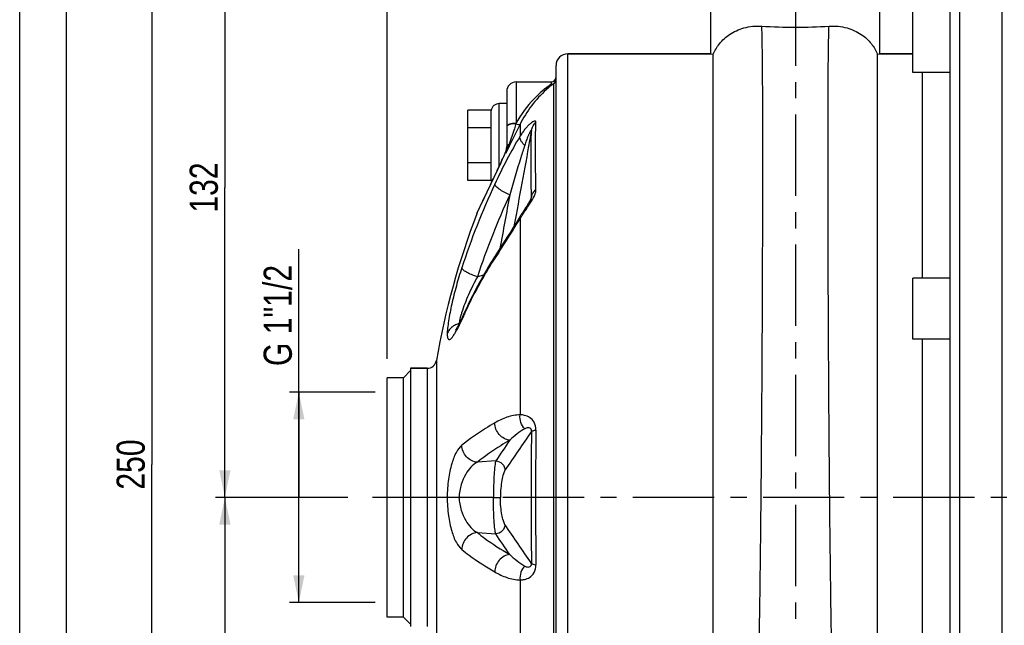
# Model space of a CAD drawing. Header units: millimetres. Extents: x 0 to 841, y 0 to 594.
# Tile 3 of 11: x 0 to 210, y 333 to 462. Entities that reach past the tile are written whole.
import ezdxf

# ---------------------------------------------------------------- set-up
doc = ezdxf.new("R2010")
doc.units = ezdxf.units.MM
doc.header["$LTSCALE"] = 46.2
doc.linetypes.add('CENTER', pattern=[0.6, 0.375, -0.075, 0.075, -0.075])
doc.layers.get('0').update_dxf_attribs({"linetype": 'CONTINUOUS'})
for name, color, linetype in [('ASSI', 7, 'CONTINUOUS'), ('GEOM', 7, 'CONTINUOUS'), ('QUOTE', 7, 'CONTINUOUS')]:
    doc.layers.add(name, color=color, linetype=linetype)
doc.styles.get("Standard").update_dxf_attribs({"font": 'txt', "width": 0.8})
doc.dimstyles.new('DIMSTYLE_1', dxfattribs={"dimtxt": 6, "dimasz": 5.8, "dimexe": 1, "dimexo": 2, "dimgap": 0.75, "dimtad": 1, "dimdec": 3, "dimtxsty": 'Standard', "dimblk": '_FILLED', "dimblk1": '_FILLED', "dimblk2": '_FILLED', "dimcen": 0.09, "dimadec": 3, "dimazin": 2, "dimtp": 0.5, "dimtm": 0.5, "dimtfac": 1, "dimtdec": 3, "dimtofl": 0, "dimtmove": 0, "dimatfit": 3, "dimldrblk": '_FILLED', "dimfxl": 0, "dimtolj": 1, "dimarcsym": 0})
doc.dimstyles.new('DIMSTYLE_3', dxfattribs={"dimtxt": 6, "dimasz": 5.8, "dimexe": 1, "dimexo": 2, "dimgap": 0.75, "dimtad": 1, "dimdec": 3, "dimtxsty": 'Standard', "dimblk": '_FILLED', "dimblk1": '_FILLED', "dimblk2": '_FILLED', "dimcen": 0.09, "dimadec": 3, "dimazin": 2, "dimtp": 0.3, "dimtm": 0.3, "dimtfac": 1, "dimtdec": 3, "dimtofl": 0, "dimtmove": 0, "dimatfit": 3, "dimldrblk": '_FILLED', "dimfxl": 0, "dimtolj": 1, "dimarcsym": 0})
doc.dimstyles.new('DIMSTYLE_4', dxfattribs={"dimtxt": 6, "dimasz": 5.8, "dimexe": 1, "dimexo": 2, "dimgap": 0.75, "dimtad": 1, "dimdec": 3, "dimtxsty": 'Standard', "dimblk": '_FILLED', "dimblk1": '_FILLED', "dimblk2": '_FILLED', "dimcen": 0.09, "dimadec": 3, "dimazin": 2, "dimtp": 0.8, "dimtm": 0.8, "dimtfac": 1, "dimtdec": 3, "dimtofl": 0, "dimtmove": 0, "dimatfit": 3, "dimldrblk": '_FILLED', "dimfxl": 0, "dimtolj": 1, "dimarcsym": 0})

# ---------------------------------------------------------------- blocks, each defined once
blk = doc.blocks.new('_FILLED')
at = {"color": 0, "linetype": 'ByBlock'}
blk.add_solid([(0, 0), (-1, 0.207), (-1, -0.207)], dxfattribs=at)
blk = doc.blocks.new('*D14')
at = {"layer": 'QUOTE', "color": 2, "linetype": 'Continuous'}
for p, q in [((78.25, 390.09), (78.25, 544.45)), ((558.75, 441.85), (558.75, 544.45)), ((78.25, 542.45), (318.5, 542.45)), ((558.75, 542.45), (318.5, 542.45))]:
    blk.add_line(p, q, dxfattribs=at)
at = {"layer": 'QUOTE', "color": 2, "linetype": 'Continuous', "xscale": 5.8, "yscale": 5.8, "zscale": 5.8, "rotation": 180}
blk.add_blockref('_FILLED', (78.25, 542.45), dxfattribs=at)
at = {"layer": 'QUOTE', "color": 2, "linetype": 'Continuous', "xscale": 5.8, "yscale": 5.8, "zscale": 5.8}
blk.add_blockref('_FILLED', (558.75, 542.45), dxfattribs=at)
at = {"layer": 'QUOTE', "color": 2, "linetype": 'Continuous', "insert": (318.5, 549.95), "char_height": 6, "width": 29.85, "attachment_point": 2, "line_spacing_factor": 0.9}
blk.add_mtext('480,5', dxfattribs=at)
blk = doc.blocks.new('*D15')
at = {"layer": 'QUOTE', "color": 2, "linetype": 'Continuous'}
for p, q in [((69.89, 360.59), (41.71, 360.59)), ((43.71, 360.59), (43.71, 301.59)), ((43.71, 242.59), (43.71, 301.59)), ((217.75, 242.59), (41.71, 242.59))]:
    blk.add_line(p, q, dxfattribs=at)
at = {"layer": 'QUOTE', "color": 2, "linetype": 'Continuous', "xscale": 5.8, "yscale": 5.8, "zscale": 5.8}
for p, rotation in [((43.71, 360.59), 90), ((43.71, 242.59), 270)]:
    blk.add_blockref('_FILLED', p, dxfattribs=dict(at, rotation=rotation))
at = {"layer": 'QUOTE', "color": 2, "linetype": 'Continuous', "insert": (36.21, 301.59), "char_height": 6, "width": 12.6, "attachment_point": 2, "rotation": 90, "line_spacing_factor": 0.9}
blk.add_mtext('118', dxfattribs=at)
blk = doc.blocks.new('*D16')
at = {"layer": 'QUOTE', "color": 2, "linetype": 'Continuous'}
for p, q in [((143.75, 492.59), (41.71, 492.59)), ((43.71, 492.59), (43.71, 426.59)), ((43.71, 360.59), (43.71, 426.59)), ((69.89, 360.59), (41.71, 360.59))]:
    blk.add_line(p, q, dxfattribs=at)
at = {"layer": 'QUOTE', "color": 2, "linetype": 'Continuous', "xscale": 5.8, "yscale": 5.8, "zscale": 5.8}
for p, rotation in [((43.71, 492.59), 90), ((43.71, 360.59), 270)]:
    blk.add_blockref('_FILLED', p, dxfattribs=dict(at, rotation=rotation))
at = {"layer": 'QUOTE', "color": 2, "linetype": 'Continuous', "insert": (36.21, 426.59), "char_height": 6, "width": 16.2, "attachment_point": 2, "rotation": 90, "line_spacing_factor": 0.9}
blk.add_mtext('132', dxfattribs=at)
blk = doc.blocks.new('*D17')
at = {"layer": 'QUOTE', "color": 2, "linetype": 'Continuous'}
for p, q in [((143.75, 492.59), (26.14, 492.59)), ((28.14, 492.59), (28.14, 367.59)), ((28.14, 242.59), (28.14, 367.59)), ((217.75, 242.59), (26.14, 242.59))]:
    blk.add_line(p, q, dxfattribs=at)
at = {"layer": 'QUOTE', "color": 2, "linetype": 'Continuous', "xscale": 5.8, "yscale": 5.8, "zscale": 5.8}
for p, rotation in [((28.14, 492.59), 90), ((28.14, 242.59), 270)]:
    blk.add_blockref('_FILLED', p, dxfattribs=dict(at, rotation=rotation))
at = {"layer": 'QUOTE', "color": 2, "linetype": 'Continuous', "insert": (20.64, 367.59), "char_height": 6, "width": 19.8, "attachment_point": 2, "rotation": 90, "line_spacing_factor": 0.9}
blk.add_mtext('250', dxfattribs=at)
blk = doc.blocks.new('*D18')
at = {"layer": 'QUOTE', "color": 2, "linetype": 'Continuous'}
for p, q in [((59.47, 360.59), (59.47, 413.47)), ((57.97, 382.99), (57.47, 382.99)), ((75.75, 382.99), (57.97, 382.99)), ((59.47, 382.99), (59.47, 360.59)), ((59.47, 338.19), (59.47, 360.59)), ((57.97, 338.19), (57.47, 338.19)), ((75.75, 338.19), (57.97, 338.19))]:
    blk.add_line(p, q, dxfattribs=at)
at = {"layer": 'QUOTE', "color": 2, "linetype": 'Continuous', "xscale": 5.8, "yscale": 5.8, "zscale": 5.8}
for p, rotation in [((59.47, 382.99), 90), ((59.47, 338.19), 270)]:
    blk.add_blockref('_FILLED', p, dxfattribs=dict(at, rotation=rotation))
at = {"layer": 'QUOTE', "color": 2, "linetype": 'Continuous', "insert": (51.97, 388.57), "char_height": 6, "width": 37.35, "attachment_point": 1, "rotation": 90, "line_spacing_factor": 0.9}
blk.add_mtext('G 1"1/2', dxfattribs=at)

msp = doc.modelspace()

# ---------------------------------------------------------------- linework, layer by layer
at = {"color": 7, "linetype": 'Continuous'}
for p, q in [((0, 0), (0, 594)), ((10, 10), (10, 584))]:
    msp.add_line(p, q, dxfattribs=at)
at = {"layer": 'ASSI', "color": 2, "linetype": 'CENTER'}
for p, q in [((165.2542, 497.5916), (165.2542, 259.1962)), ((563.7542, 360.5916), (73.8949, 360.5916))]:
    msp.add_line(p, q, dxfattribs=at)
at = {"layer": 'ASSI', "color": 7, "linetype": 'Continuous'}
for p, q in [((209.2542, 476.5916), (209.2542, 244.5916)), ((147.2542, 455.0916), (147.2542, 465.5912)), ((183.2542, 455.0916), (183.2542, 465.5912)), ((190.2542, 451.099), (190.2542, 464.099)), ((116.7542, 455.0916), (147.2542, 455.0916)), ((183.2542, 455.0916), (190.2542, 455.0916)), ((198.2542, 451.099), (190.2542, 451.099)), ((105.7542, 449.0916), (113.2542, 449.0916)), ((198.2542, 407.2734), (190.2542, 407.2734)), ((190.2542, 394.2749), (190.2542, 407.2719)), ((198.2542, 394.2734), (190.2542, 394.2734)), ((83.2542, 388.0916), (83.2542, 333.0916)), ((83.2542, 388.0916), (86.8029, 388.0916)), ((78.2542, 335.0916), (78.2542, 386.0916)), ((81.7542, 386.0916), (78.2542, 386.0916)), ((81.7542, 335.0916), (78.2542, 335.0916))]:
    msp.add_line(p, q, dxfattribs=at)
msp.add_arc((256.2542, 360.5916), 170, 159.178829, 170.12428, dxfattribs=at)
at = {"layer": 'GEOM', "color": 9, "linetype": 'Continuous'}
for p, q in [((200.2542, 244.5916), (200.2542, 476.5916)), ((116.7542, 266.0916), (116.7542, 455.0916)), ((105.7542, 449.0916), (105.7542, 440.2807)), ((113.2542, 449.0916), (113.2542, 448.615)), ((113.7755, 272.4561), (113.7754, 448.7271)), ((102.1542, 431.1851), (102.1542, 444.4916)), ((105.7542, 440.2807), (105.728, 440.2017)), ((106.5951, 440.0817), (106.5956, 437.5309)), ((103.519, 434.1433), (103.5506, 434.2158)), ((103.5506, 434.2158), (103.5507, 433.9087)), ((103.8293, 434.4788), (103.5507, 433.9087)), ((101.7125, 430.2434), (101.8922, 430.6193)), ((101.727, 430.2882), (101.7125, 430.2434)), ((100.5343, 427.775), (100.7572, 428.2434)), ((100.7572, 428.2434), (100.7776, 428.2863)), ((100.7776, 428.2863), (100.9041, 428.5518)), ((108.911, 424.248), (108.7598, 423.641)), ((108.9695, 424.4829), (108.911, 424.248)), ((109.0288, 424.7205), (108.9695, 424.4829)), ((97.5127, 421.3547), (97.7089, 421.7756)), ((97.7089, 421.7756), (97.8359, 422.0475)), ((97.3561, 421.0185), (97.5127, 421.3547)), ((105.7488, 420.804), (105.2933, 418.3063)), ((106.5954, 419.9652), (106.5955, 378.1572)), ((98.8409, 407.9584), (97.5158, 407.6028)), ((86.8029, 388.0916), (86.8029, 333.0916)), ((88.7732, 389.7486), (88.7732, 331.4347)), ((101.4086, 368.3628), (97.5158, 368.0831)), ((97.5158, 353.1001), (101.4086, 352.8204)), ((106.5954, 343.0261), (106.5955, 301.2179))]:
    msp.add_line(p, q, dxfattribs=at)
at = {"layer": 'GEOM', "color": 7, "linetype": 'Continuous'}
for p, q in [((198.2542, 246.5916), (198.2542, 474.5916)), ((147.2542, 455.0916), (116.7542, 455.0916)), ((147.2542, 455.0916), (147.7542, 454.9977)), ((147.7542, 266.0916), (147.7542, 454.9977)), ((182.7542, 454.9977), (183.2542, 455.0916)), ((182.7542, 266.0916), (182.7542, 454.9977)), ((190.2542, 455.0916), (183.2542, 455.0916)), ((114.2542, 268.5916), (114.2542, 452.5916)), ((192.2541, 451.099), (192.2542, 407.2734)), ((103.7542, 447.0916), (103.7542, 435.0962)), ((95.4542, 428.0861), (95.4542, 443.0972)), ((100.4542, 443.0972), (95.4542, 443.0972)), ((100.4542, 428.0861), (100.4542, 443.0972)), ((103.7542, 444.4916), (102.1542, 444.4916)), ((100.4542, 439.3444), (95.4542, 439.3444)), ((103.5366, 434.2033), (103.5126, 434.1462)), ((103.5951, 434.3604), (103.5366, 434.2033)), ((103.7209, 434.8838), (103.6883, 434.7014)), ((103.7429, 435.0722), (103.7209, 434.8838)), ((102.7359, 432.4265), (102.4657, 431.8465)), ((102.9917, 432.9821), (102.7359, 432.4265)), ((103.2283, 433.5038), (102.9917, 432.9821)), ((103.4402, 433.9806), (103.2283, 433.5038)), ((103.5126, 434.1462), (103.4402, 433.9806)), ((100.4542, 431.8389), (95.4542, 431.8389)), ((102.4657, 431.8465), (102.186, 431.2521)), ((100.4542, 428.0861), (95.4542, 428.0861)), ((100.2216, 427.1307), (99.4899, 425.584)), ((99.4899, 425.584), (98.5861, 423.6635)), ((108.9962, 424.476), (108.9954, 424.4731)), ((108.9963, 424.4763), (108.9964, 424.4767)), ((98.5861, 423.6635), (97.4123, 421.1515)), ((107.7586, 422.2637), (107.2207, 421.4232)), ((108.0153, 422.6663), (107.7586, 422.2637)), ((108.1791, 422.9274), (108.0153, 422.6663)), ((97.4119, 421.1507), (97.3562, 421.0185)), ((106.7641, 420.69), (106.3404, 419.9918)), ((106.8551, 420.8387), (106.7641, 420.69)), ((107.0379, 421.133), (106.8551, 420.8387)), ((107.2207, 421.4232), (107.0379, 421.133)), ((103.9331, 416.1651), (101.9218, 413.0256)), ((101.9218, 413.0256), (101.4409, 412.2706)), ((93.6237, 397.5933), (93.5805, 397.5835)), ((192.2542, 394.2734), (192.2542, 326.9099)), ((86.8029, 388.0916), (83.2542, 388.0916)), ((81.7542, 386.0916), (78.2542, 386.0916)), ((81.7542, 335.0916), (81.7542, 386.0916)), ((81.7544, 386.0914), (83.2544, 387.5914)), ((93.5805, 360.5916), (91.0623, 360.5916)), ((81.7542, 335.0916), (78.2542, 335.0916)), ((81.7544, 335.0919), (83.2544, 333.5919))]:
    msp.add_line(p, q, dxfattribs=at)
for points in [[(103.6883, 434.7014), (103.646, 434.5266), (103.5951, 434.3604)], [(103.7542, 435.3405), (103.7534, 435.2656), (103.7429, 435.0722)], [(102.186, 431.2521), (101.7572, 430.3512), (100.2216, 427.1307)], [(108.7349, 423.8827), (108.6767, 423.7733), (108.6146, 423.6604), (108.5492, 423.5445), (108.4804, 423.4256), (108.4088, 423.3043), (108.3347, 423.1809), (108.258, 423.0553), (108.1791, 422.9274)], [(108.8806, 424.1791), (108.8374, 424.0866), (108.7887, 423.9876), (108.7349, 423.8827)], [(108.9701, 424.3954), (108.9475, 424.3358), (108.9177, 424.2633), (108.8806, 424.1791)], [(108.9954, 424.4731), (108.9939, 424.4674), (108.9856, 424.4403), (108.9701, 424.3954)], [(106.3404, 419.9918), (105.7462, 419.0287), (105.1423, 418.0655), (104.5403, 417.116), (103.9331, 416.1651)], [(94.3207, 399.0652), (94.1669, 398.7253), (94.019, 398.4058), (93.88, 398.1128)], [(93.627, 397.5997), (93.5122, 397.3762), (93.4053, 397.1742), (93.3063, 396.9926), (93.215, 396.8306), (93.1318, 396.6879), (93.0573, 396.5648), (92.9914, 396.4602), (92.9348, 396.3743), (92.8895, 396.3086), (92.8556, 396.2619), (92.8461, 396.2493)], [(93.88, 398.1128), (93.7495, 397.8449), (93.627, 397.5997)]]:
    msp.add_lwpolyline(points, dxfattribs=at)
for centre, radius, start, end in [((165.2656, 574.9173), 114.1625, 266.397231, 269.994267), ((165.2095, 575.9745), 115.2197, 270.022241, 273.586261), ((116.7542, 452.5916), 2.5, 90, 180), ((105.7542, 447.0916), 2, 90, 180), ((113.2542, 450.0916), 1, 270, 360), ((102.1542, 442.7916), 1.7, 90, 172.5), ((102.1542, 428.3916), 1.7, 187.5, 199.349941), ((256.2542, 360.5916), 170, 159.178829, 170.12428), ((192.2673, 354.5477), 107.6168, 148.00536, 148.465331), ((192.7974, 354.2166), 108.2418, 147.565383, 148.005378), ((86.8029, 390.0916), 2, 270, 350.12428)]:
    msp.add_arc(centre, radius, start, end, dxfattribs=at)
at = {"layer": 'GEOM', "color": 9, "linetype": 'Continuous'}
for centre, radius, start, end in [((113.2555, 449.5798), 0.9987, 301.372019, 359.997611), ((873.358, 58.0875), 856.6474, 153.5179353, 153.9358477), ((103.9215, 433.9687), 0.4457, 146.295622, 156.535365), ((100.8235, 435.264), 2.9216, 338.975557, 342.689441), ((88.2432, 440.965), 16.8556, 335.251683, 342.365719), ((100.0826, 435.1176), 3.6728, 344.128075, 350.556727), ((100.1735, 435.1044), 3.581, 350.5268, 356.816714), ((100.5263, 435.3371), 3.2278, 352.005909, 353.188126), ((100.5284, 435.3369), 3.2258, 353.188312, 354.576418), ((100.5253, 435.3371), 3.2288, 354.576637, 355.863457), ((100.5195, 435.3376), 3.2347, 355.863406, 356.622689), ((100.5112, 435.338), 3.243, 356.622899, 357.692566), ((100.2831, 435.0965), 3.471, 356.846098, 359.995527), ((100.4877, 435.3389), 3.2665, 357.694671, 0.05773), ((104.3686, 435.0959), 0.6144, 171.221704, 179.965158), ((41.1287, 461.4472), 68.1033, 335.656677, 336.364359), ((100.0914, 435.1157), 3.6638, 340.765944, 344.118914), ((902.6229, 46.4557), 888.1162, 154.3967555, 154.5177067), ((-85.8975, 520.1794), 208.0528, 334.502718, 334.664796), ((247.0798, 359.4405), 160.8919, 155.050179, 161.866253), ((930.4046, 33.2861), 918.8613, 154.5753566, 154.9701488), ((247.2687, 358.5583), 157.5795, 155.050179, 161.866253), ((526.8851, 140.8647), 504.3973, 147.342398, 147.558817), ((115.4169, 393.1561), 22.3213, 162.395765, 164.348229), ((182.7485, 358.8072), 97.0225, 155.522583, 155.905986), ((183.2221, 358.5913), 97.5429, 154.951358, 155.522413), ((95.2266, 397.8802), 1.6726, 190.219367, 192.088958), ((1190.0074, 360.5916), 1081.0701, 179.2546372, 180.7453629), ((1037.2559, 360.5916), 927.3787, 179.1140496, 180.8859504)]:
    msp.add_arc(centre, radius, start, end, dxfattribs=at)
at = {"layer": 'GEOM', "color": 7, "linetype": 'Continuous'}
for points, knots in [([(147.7542, 454.9977), (148.09, 455.7901), (149.0336, 457.3954), (151.2417, 459.4216), (154.3704, 460.828), (156.8099, 461.0605), (158.0918, 460.9804)], [0, 0, 0, 0, 0.20327349, 0.43363648, 0.69664475, 1, 1, 1, 1]), ([(172.4166, 460.9804), (173.6985, 461.0605), (176.138, 460.828), (179.2666, 459.4216), (181.4748, 457.3954), (182.4184, 455.7901), (182.7542, 454.9977)], [0, 0, 0, 0, 0.30335816, 0.56636421, 0.79672479, 1, 1, 1, 1]), ([(100.543, 410.8328), (99.9563, 409.8767), (97.6942, 406.0573), (95.6749, 402.0934), (94.3207, 399.0652)], [0, 0, 0, 0, 0.25270547, 1, 1, 1, 1]), ([(92.4466, 397.1246), (92.1141, 396.9209), (91.525, 396.4109), (91.1626, 395.7159), (91.0623, 395.3585)], [0, 0, 0, 0, 0.51228841, 1, 1, 1, 1]), ([(93.5805, 397.5835), (93.4798, 397.5605), (93.0852, 397.4536), (92.7071, 397.2842), (92.4466, 397.1246)], [0, 0, 0, 0, 0.25276708, 1, 1, 1, 1]), ([(100.9565, 360.5916), (101.1299, 360.5915), (101.6145, 360.5931), (102.0992, 360.5921), (102.4104, 360.5916)], [0, 0, 0, 0, 0.35780241, 1, 1, 1, 1])]:
    msp.add_open_spline(points, degree=3, knots=knots, dxfattribs=at)
at = {"layer": 'GEOM', "color": 9, "linetype": 'Continuous'}
for points, knots in [([(154.265, 263.9917), (154.3288, 263.9917), (154.4266, 264.0904), (154.511, 264.2478), (154.6289, 264.5371), (154.7623, 265.0329), (154.9941, 266.1812), (155.255, 268.147), (155.5477, 271.1254), (155.8302, 274.9086), (156.1023, 279.4637), (156.3596, 284.7513), (156.6011, 290.7252), (156.8257, 297.3331), (157.1104, 307.2391), (157.411, 320.7316), (157.694, 337.9145), (157.9143, 355.9763), (158.0783, 374.2843), (158.2266, 397.3489), (158.302, 418.6656), (158.3107, 437.4875), (158.2831, 448.0032), (158.2352, 454.9575), (158.1639, 458.9484), (158.1214, 460.3972), (158.0918, 460.9804)], [0, 0, 0, 0, 0.00097105, 0.00176709, 0.00280982, 0.00567072, 0.00958897, 0.02060791, 0.03581943, 0.05510634, 0.07830773, 0.10522512, 0.13562588, 0.16924577, 0.20579167, 0.286361, 0.37451941, 0.46718257, 0.56110615, 0.65300042, 0.81800827, 0.88534136, 0.93928696, 0.9779563, 0.99111799, 1, 1, 1, 1]), ([(176.2434, 263.9917), (176.1796, 263.9917), (176.0818, 264.0904), (175.9974, 264.2478), (175.8794, 264.5371), (175.7461, 265.0329), (175.5142, 266.1812), (175.2534, 268.147), (174.9607, 271.1254), (174.6782, 274.9086), (174.4061, 279.4637), (174.1488, 284.7513), (173.9072, 290.7252), (173.6827, 297.3331), (173.3979, 307.2391), (173.0974, 320.7316), (172.8144, 337.9145), (172.5941, 355.9763), (172.4301, 374.2843), (172.2818, 397.3489), (172.2063, 418.6656), (172.1977, 437.4875), (172.2253, 448.0032), (172.2732, 454.9575), (172.3444, 458.9484), (172.3869, 460.3972), (172.4166, 460.9804)], [0, 0, 0, 0, 0.00097105, 0.00176709, 0.00280982, 0.00567072, 0.00958897, 0.02060791, 0.03581943, 0.05510634, 0.07830773, 0.10522512, 0.13562588, 0.16924577, 0.20579167, 0.286361, 0.37451941, 0.46718257, 0.56110615, 0.65300042, 0.81800827, 0.88534136, 0.93928696, 0.9779563, 0.99111799, 1, 1, 1, 1]), ([(113.2542, 448.615), (113.508, 448.615), (114.032, 448.8123), (114.2542, 449.3322), (114.2542, 449.5797)], [0, 0, 0, 0, 0.5062532, 1, 1, 1, 1]), ([(113.2542, 448.615), (111.9276, 447.7194), (109.0352, 445.2679), (106.7815, 442.1842), (105.7542, 440.2807)], [0, 0, 0, 0, 0.42529141, 1, 1, 1, 1]), ([(113.7754, 448.7271), (113.2262, 448.3262), (110.2983, 445.9611), (107.9655, 442.8428), (106.5951, 440.0817)], [0, 0, 0, 0, 0.18072451, 1, 1, 1, 1]), ([(113.2542, 448.615), (113.3, 448.6113), (113.4794, 448.6061), (113.6606, 448.6594), (113.7755, 448.7272)], [0, 0, 0, 0, 0.25622918, 1, 1, 1, 1]), ([(109.9881, 440.5112), (109.9903, 440.5599), (109.9855, 440.6526), (109.882, 440.7543), (109.7282, 440.7575), (109.4628, 440.6798), (109.0734, 440.4451), (108.5813, 440.047), (108.0628, 439.5308), (107.5476, 438.9275), (107.0516, 438.2558), (106.7442, 437.778), (106.5956, 437.5309)], [0, 0, 0, 0, 0.0293167, 0.05237903, 0.07974917, 0.11679471, 0.21899264, 0.34939042, 0.49798125, 0.65832543, 0.82649858, 1, 1, 1, 1]), ([(109.0287, 438.7838), (109.09, 439.1088), (109.3224, 439.7479), (109.7429, 440.2811), (109.9881, 440.5112)], [0, 0, 0, 0, 0.49582839, 1, 1, 1, 1]), ([(109.9881, 426.1719), (109.9221, 428.8795), (109.8447, 433.6594), (109.9007, 438.4411), (109.9881, 440.5112)], [0, 0, 0, 0, 0.56657206, 1, 1, 1, 1]), ([(105.7542, 440.2806), (105.4985, 440.2806), (105.0202, 440.2489), (104.4617, 440.1328), (104.1025, 439.9842), (103.8779, 439.8503), (103.7542, 439.6881), (103.7542, 439.586)], [0, 0, 0, 0, 0.34401264, 0.64269176, 0.76372412, 0.86263171, 1, 1, 1, 1]), ([(105.728, 440.2017), (105.2831, 440.1997), (104.6656, 440.1338), (104.0073, 439.8765), (103.7954, 439.6793), (103.765, 439.5785)], [0, 0, 0, 0, 0.62626673, 0.85180531, 1, 1, 1, 1]), ([(105.728, 440.2017), (105.61, 439.8453), (105.1314, 438.3993), (104.6547, 436.9526), (104.3067, 435.8588)], [0, 0, 0, 0, 0.24647005, 1, 1, 1, 1]), ([(105.728, 440.2017), (105.9045, 440.125), (106.1549, 440.0388), (106.453, 440.0157), (106.567, 440.0501), (106.5952, 440.0818)], [0, 0, 0, 0, 0.63904318, 0.85893924, 1, 1, 1, 1]), ([(109.0288, 438.7838), (109.0303, 438.8027), (109.0377, 438.832), (109.0028, 438.869), (108.9632, 438.8294), (108.9064, 438.7655), (108.8232, 438.633), (108.7237, 438.4565), (108.62, 438.2539), (108.5164, 438.0382), (108.4138, 437.8126), (108.2781, 437.5001), (108.114, 437.0977), (107.8621, 436.4345), (107.6879, 435.9272), (107.577, 435.5852)], [0, 0, 0, 0, 0.01546365, 0.02274344, 0.03356881, 0.05118948, 0.09894895, 0.15621224, 0.21860794, 0.28409934, 0.35173534, 0.42085876, 0.56224767, 0.70645856, 1, 1, 1, 1]), ([(109.0288, 424.7205), (108.9744, 427.3825), (108.9106, 432.0703), (108.9563, 436.7594), (109.0288, 438.7838)], [0, 0, 0, 0, 0.56792117, 1, 1, 1, 1]), ([(106.5956, 437.5309), (105.611, 435.9166), (103.7348, 432.5467), (102.0307, 429.0886), (101.2027, 427.3086)], [0, 0, 0, 0, 0.49062797, 1, 1, 1, 1]), ([(107.577, 435.5852), (107.4088, 435.7502), (107.1108, 436.0803), (106.7018, 436.6956), (106.5332, 437.2311), (106.595, 437.5305)], [0, 0, 0, 0, 0.31561981, 0.59052688, 1, 1, 1, 1]), ([(103.6128, 434.3946), (103.6257, 434.436), (103.6723, 434.5982), (103.7054, 434.7641), (103.7228, 434.8882)], [0, 0, 0, 0, 0.25707878, 1, 1, 1, 1]), ([(104.3067, 435.8588), (104.2327, 435.8159), (103.9913, 435.6552), (103.7929, 435.3942), (103.7614, 435.1896)], [0, 0, 0, 0, 0.29261557, 1, 1, 1, 1]), ([(107.577, 435.5852), (107.2966, 434.7208), (106.1861, 431.2173), (105.1464, 427.6916), (104.3949, 425.0292)], [0, 0, 0, 0, 0.24727804, 1, 1, 1, 1]), ([(102.1448, 431.1509), (102.408, 431.7068), (102.7545, 432.4469), (103.0937, 433.1905), (103.177, 433.3747)], [0, 0, 0, 0, 0.75257506, 1, 1, 1, 1]), ([(104.3949, 425.0292), (103.9822, 425.2083), (103.2124, 425.5838), (102.2245, 426.1873), (101.5793, 426.6951), (101.2777, 427.0681), (101.206, 427.2368), (101.2027, 427.3086)], [0, 0, 0, 0, 0.33726329, 0.64037628, 0.86834391, 0.94608472, 1, 1, 1, 1]), ([(109.0288, 424.7205), (109.0912, 424.9974), (109.3361, 425.549), (109.7496, 425.9825), (109.9881, 426.1719)], [0, 0, 0, 0, 0.48237746, 1, 1, 1, 1]), ([(109.0361, 423.6997), (109.2906, 424.123), (109.6384, 424.7485), (109.9334, 425.5925), (109.9923, 425.9914), (109.9881, 426.1719)], [0, 0, 0, 0, 0.55375689, 0.79755115, 1, 1, 1, 1]), ([(108.9964, 424.4765), (109.0024, 424.5008), (109.0204, 424.5807), (109.0339, 424.6636), (109.0288, 424.7205)], [0, 0, 0, 0, 0.30424837, 1, 1, 1, 1]), ([(107.5255, 421.397), (107.6502, 421.5829), (108.1637, 422.3438), (108.6784, 423.1048), (109.0361, 423.6997)], [0, 0, 0, 0, 0.24386856, 1, 1, 1, 1]), ([(102.2277, 413.0463), (102.5776, 413.5925), (104.0505, 415.8879), (105.5229, 418.1845), (106.5954, 419.9652)], [0, 0, 0, 0, 0.2378284, 1, 1, 1, 1]), ([(106.6783, 420.5484), (106.6543, 420.5086), (106.5696, 420.3268), (106.5682, 420.1151), (106.5952, 419.9648)], [0, 0, 0, 0, 0.23339078, 1, 1, 1, 1]), ([(106.5954, 419.9652), (106.6685, 420.0831), (106.9716, 420.5649), (107.2858, 421.0396), (107.5255, 421.397)], [0, 0, 0, 0, 0.24377734, 1, 1, 1, 1]), ([(94.8532, 399.8897), (95.3133, 400.8742), (97.2403, 404.8249), (99.4281, 408.6478), (101.2027, 411.4403)], [0, 0, 0, 0, 0.24723127, 1, 1, 1, 1]), ([(101.4409, 412.2706), (101.4029, 412.2108), (101.2651, 411.9547), (101.2064, 411.6595), (101.2027, 411.4403)], [0, 0, 0, 0, 0.24419027, 1, 1, 1, 1]), ([(94.179, 409.5159), (93.7619, 408.2419), (92.9897, 405.6762), (92.0388, 401.8949), (91.4406, 398.8756), (91.1496, 396.7294), (91.0743, 395.7859), (91.0623, 395.3585)], [0, 0, 0, 0, 0.27678027, 0.55293791, 0.8047974, 0.91172766, 1, 1, 1, 1]), ([(97.5158, 407.6028), (97.0866, 407.7339), (96.2859, 408.0192), (95.253, 408.5086), (94.5756, 408.9434), (94.2567, 409.2839), (94.1823, 409.4462), (94.179, 409.5159)], [0, 0, 0, 0, 0.34162388, 0.64536121, 0.87080718, 0.94686498, 1, 1, 1, 1]), ([(97.5158, 407.6028), (96.8359, 406.3459), (95.5979, 403.8279), (94.5563, 401.2176), (94.1409, 399.9069)], [0, 0, 0, 0, 0.50964254, 1, 1, 1, 1]), ([(93.9233, 399.1781), (93.9023, 399.1028), (93.824, 398.8148), (93.7531, 398.5248), (93.7069, 398.3095)], [0, 0, 0, 0, 0.26208283, 1, 1, 1, 1]), ([(94.3207, 399.0651), (94.2531, 398.9136), (94.1944, 398.6941), (94.18, 398.4719), (94.179, 398.4151)], [0, 0, 0, 0, 0.74514385, 1, 1, 1, 1]), ([(91.0623, 395.3585), (91.0696, 395.1523), (91.0905, 394.8694), (91.1773, 394.539), (91.2543, 394.3748), (91.3538, 394.2644), (91.5335, 394.2017), (91.8135, 394.3339), (92.1224, 394.6518), (92.4898, 395.1467), (92.8929, 395.8086), (93.164, 396.3109), (93.3063, 396.5867)], [0, 0, 0, 0, 0.14282196, 0.19500802, 0.23569023, 0.2674756, 0.29519086, 0.36121598, 0.46318516, 0.60516185, 0.78515104, 1, 1, 1, 1]), ([(93.3063, 396.5867), (93.3779, 396.7254), (93.6821, 397.3285), (93.967, 397.9411), (94.179, 398.4151)], [0, 0, 0, 0, 0.23115204, 1, 1, 1, 1]), ([(93.7069, 398.3095), (93.6931, 398.2452), (93.6436, 398.0045), (93.6028, 397.762), (93.5805, 397.5835)], [0, 0, 0, 0, 0.26765097, 1, 1, 1, 1]), ([(106.5955, 378.1572), (105.6532, 378.1766), (103.7511, 377.7599), (102.0325, 376.9379), (101.2027, 376.4599)], [0, 0, 0, 0, 0.49602501, 1, 1, 1, 1]), ([(107.577, 375.2101), (107.2152, 375.5843), (106.6585, 376.5331), (106.5435, 377.6206), (106.595, 378.1572)], [0, 0, 0, 0, 0.49127313, 1, 1, 1, 1]), ([(109.9881, 374.9309), (109.9976, 375.5121), (109.7537, 376.5938), (108.7274, 377.6563), (107.6294, 378.11), (106.919, 378.1727), (106.5955, 378.1572)], [0, 0, 0, 0, 0.33277036, 0.59743894, 0.81459618, 1, 1, 1, 1]), ([(101.2027, 376.4599), (100.5442, 376.0807), (98.1148, 374.6274), (95.7819, 373.0044), (94.179, 371.6924)], [0, 0, 0, 0, 0.26839223, 1, 1, 1, 1]), ([(104.3949, 372.7525), (103.9729, 372.8016), (103.1249, 373.0853), (102.0887, 373.9441), (101.3877, 375.1146), (101.2082, 376.0152), (101.2027, 376.4599)], [0, 0, 0, 0, 0.24079735, 0.49208782, 0.74790409, 1, 1, 1, 1]), ([(107.577, 375.21), (106.9993, 374.8984), (105.8999, 374.113), (104.8927, 373.225), (104.3949, 372.7525)], [0, 0, 0, 0, 0.48886422, 1, 1, 1, 1]), ([(109.0288, 374.6549), (109.0359, 374.817), (108.9982, 375.0929), (108.7069, 375.3938), (108.3208, 375.4615), (107.9272, 375.3766), (107.6895, 375.2708), (107.577, 375.21)], [0, 0, 0, 0, 0.24645733, 0.39231467, 0.60747895, 0.80575663, 1, 1, 1, 1]), ([(109.0287, 374.6549), (109.0671, 374.6883), (109.1789, 374.7468), (109.4969, 374.8523), (109.779, 374.9008), (109.9881, 374.9309)], [0, 0, 0, 0, 0.15160946, 0.36986412, 1, 1, 1, 1]), ([(94.179, 371.6924), (93.6933, 371.2949), (92.8126, 370.0288), (91.8995, 367.5665), (91.2554, 364.3201), (91.0827, 361.8957), (91.0623, 360.5916)], [0, 0, 0, 0, 0.15993919, 0.38202824, 0.6676239, 1, 1, 1, 1]), ([(97.5158, 368.0831), (97.0785, 368.1189), (96.2005, 368.3706), (95.1114, 369.1962), (94.3724, 370.3504), (94.1847, 371.2494), (94.179, 371.6924)], [0, 0, 0, 0, 0.24626997, 0.49834009, 0.75136515, 1, 1, 1, 1]), ([(104.3949, 372.7525), (103.75, 372.381), (101.3706, 370.9577), (99.0858, 369.3681), (97.5158, 368.0831)], [0, 0, 0, 0, 0.26839216, 1, 1, 1, 1]), ([(97.5158, 368.0831), (96.4513, 367.5558), (95.0546, 365.9453), (93.9586, 363.2452), (93.649, 361.5224), (93.5805, 360.5917)], [0, 0, 0, 0, 0.40720107, 0.68014531, 1, 1, 1, 1]), ([(101.4086, 368.3628), (101.3676, 368.2173), (101.2968, 367.8606), (101.1643, 366.9176), (101.0378, 365.3502), (100.9471, 363.1158), (100.9429, 361.4685), (100.9565, 360.592)], [0, 0, 0, 0, 0.05817689, 0.13964513, 0.36638555, 0.66271634, 1, 1, 1, 1]), ([(101.4086, 368.3628), (101.9139, 368.3398), (102.9336, 367.8924), (103.3723, 366.8626), (103.3782, 366.3636)], [0, 0, 0, 0, 0.50339259, 1, 1, 1, 1]), ([(103.3782, 366.3636), (103.3084, 366.2612), (103.1782, 366.0031), (102.9322, 365.3176), (102.6779, 364.1621), (102.4675, 362.4948), (102.4134, 361.2552), (102.4104, 360.5916)], [0, 0, 0, 0, 0.06303184, 0.14601091, 0.37002907, 0.66258356, 1, 1, 1, 1]), ([(91.0623, 360.5916), (91.0828, 359.2876), (91.2553, 356.8631), (91.8995, 353.6168), (92.8125, 351.1545), (93.6933, 349.8884), (94.179, 349.4909)], [0, 0, 0, 0, 0.33238608, 0.61796787, 0.84005153, 1, 1, 1, 1]), ([(93.5805, 360.5917), (93.6491, 359.6609), (93.9585, 357.938), (95.0547, 355.2379), (96.4513, 353.6275), (97.5159, 353.1001)], [0, 0, 0, 0, 0.31988184, 0.59281585, 1, 1, 1, 1]), ([(101.4086, 352.8204), (101.3676, 352.966), (101.2967, 353.3227), (101.1643, 354.2658), (101.0377, 355.8333), (100.9471, 358.0679), (100.943, 359.7154), (100.9565, 360.592)], [0, 0, 0, 0, 0.05817441, 0.13964102, 0.36638398, 0.66271792, 1, 1, 1, 1]), ([(103.3782, 354.8197), (103.3084, 354.9221), (103.1782, 355.1802), (102.9322, 355.8656), (102.6779, 357.0212), (102.4675, 358.6885), (102.4134, 359.9281), (102.4104, 360.5916)], [0, 0, 0, 0, 0.06303079, 0.14600752, 0.37002589, 0.66258232, 1, 1, 1, 1]), ([(103.3782, 354.8197), (103.3723, 354.3207), (102.9336, 353.2909), (101.9139, 352.8435), (101.4086, 352.8205)], [0, 0, 0, 0, 0.49660739, 1, 1, 1, 1]), ([(97.5158, 353.1002), (97.0785, 353.0644), (96.2005, 352.8126), (95.1114, 351.9871), (94.3724, 350.8328), (94.1847, 349.9338), (94.179, 349.4909)], [0, 0, 0, 0, 0.24626997, 0.49834009, 0.75136515, 1, 1, 1, 1]), ([(97.5158, 353.1001), (98.0137, 352.6926), (100.2044, 350.9907), (102.5494, 349.4938), (104.3949, 348.4308)], [0, 0, 0, 0, 0.23201347, 1, 1, 1, 1]), ([(94.179, 349.4909), (94.6873, 349.0748), (96.924, 347.3371), (99.3184, 345.8087), (101.2027, 344.7233)], [0, 0, 0, 0, 0.23201349, 1, 1, 1, 1]), ([(104.3949, 348.4308), (103.9729, 348.3817), (103.1249, 348.098), (102.0887, 347.2392), (101.3877, 346.0687), (101.2082, 345.1681), (101.2027, 344.7233)], [0, 0, 0, 0, 0.24079736, 0.49208783, 0.7479041, 1, 1, 1, 1]), ([(104.3949, 348.4308), (104.8927, 347.9583), (105.8999, 347.0703), (106.9993, 346.2849), (107.577, 345.9733)], [0, 0, 0, 0, 0.51113631, 1, 1, 1, 1]), ([(106.5954, 343.0261), (106.919, 343.0106), (107.6295, 343.0734), (108.7275, 343.5273), (109.7544, 344.5896), (109.9966, 345.6713), (109.9881, 346.2524)], [0, 0, 0, 0, 0.18544323, 0.40264813, 0.66730417, 1, 1, 1, 1]), ([(107.577, 345.9733), (107.6896, 345.9125), (107.9274, 345.8066), (108.3212, 345.7217), (108.7073, 345.79), (108.9987, 346.0907), (109.0358, 346.3665), (109.0288, 346.5284)], [0, 0, 0, 0, 0.19432827, 0.39268883, 0.60797982, 0.75388488, 1, 1, 1, 1]), ([(109.0288, 346.5284), (109.0671, 346.495), (109.1789, 346.4365), (109.4969, 346.331), (109.779, 346.2825), (109.9881, 346.2524)], [0, 0, 0, 0, 0.15160621, 0.36986013, 1, 1, 1, 1]), ([(101.2027, 344.7233), (102.0325, 344.2453), (103.751, 343.4234), (105.6531, 343.0068), (106.5954, 343.0261)], [0, 0, 0, 0, 0.50397611, 1, 1, 1, 1]), ([(107.577, 345.9733), (107.2152, 345.599), (106.6585, 344.6502), (106.5436, 343.5627), (106.5952, 343.0261)], [0, 0, 0, 0, 0.49127335, 1, 1, 1, 1])]:
    msp.add_open_spline(points, degree=3, knots=knots, dxfattribs=at)
for points in [[(103.765, 439.5785), (103.758, 439.5553), (103.7542, 439.5307), (103.7542, 439.5064)], [(109.0288, 438.7838), (107.9352, 432.7906), (106.8418, 426.7973), (105.7488, 420.804)], [(104.3949, 425.0292), (103.703, 421.2354), (103.0112, 417.4415), (102.3198, 413.6476)], [(109.0288, 374.6549), (107.1455, 371.891), (105.2622, 369.1271), (103.3782, 366.3636)], [(104.3949, 372.7525), (103.3991, 371.2895), (102.4035, 369.8264), (101.4086, 368.3628)], [(109.0288, 346.5284), (107.1455, 349.2923), (105.2622, 352.0562), (103.3782, 354.8197)], [(104.3949, 348.4308), (103.3991, 349.8938), (102.4035, 351.3568), (101.4086, 352.8204)]]:
    msp.add_open_spline(points, degree=3, dxfattribs=at)
at = {"layer": 'GEOM', "color": 7, "linetype": 'Continuous'}
msp.add_open_spline([(100.9565, 360.592), (98.4979, 360.5915), (96.0392, 360.5917), (93.5805, 360.5917)], degree=3, dxfattribs=at)

# ---------------------------------------------------------------- dimensions: what is measured, and where the dimension line sits
at = {"layer": 'QUOTE', "color": 2, "linetype": 'Continuous'}
for base, p1, p2, angle, dimstyle, picture, middle in [((78.2542, 542.4538), (558.7542, 439.845), (78.2542, 388.0916), 180, 'DIMSTYLE_4', '*D14', (318.1042, 542.4538)), ((28.1389, 492.5916), (219.7542, 242.5916), (145.7542, 492.5916), 90, 'DIMSTYLE_1', '*D17', (28.1389, 367.1916)), ((43.7094, 360.5916), (145.7542, 492.5916), (71.8949, 360.5916), 270, 'DIMSTYLE_1', '*D16', (43.7094, 426.1916)), ((43.7094, 242.5916), (71.8949, 360.5916), (219.7542, 242.5916), 270, 'DIMSTYLE_3', '*D15', (43.7094, 301.1916))]:
    dim = msp.add_linear_dim(base=base, p1=p1, p2=p2, angle=angle, dimstyle=dimstyle, dxfattribs=at)
    dim.commit()
    dim.dimension.update_dxf_attribs({"geometry": picture, "text_midpoint": middle, "dimtype": 160})
dim = msp.add_linear_dim(base=(59.4666, 382.9916), p1=(77.7542, 338.1916), p2=(77.7542, 382.9916), angle=90, text='<>G 1"1/2', dimstyle='DIMSTYLE_3', dxfattribs=at)
dim.commit()
dim.dimension.update_dxf_attribs({"geometry": '*D18', "text_midpoint": (59.4666, 400.6158), "dimtype": 160})

doc.saveas('drawing.dxf')
